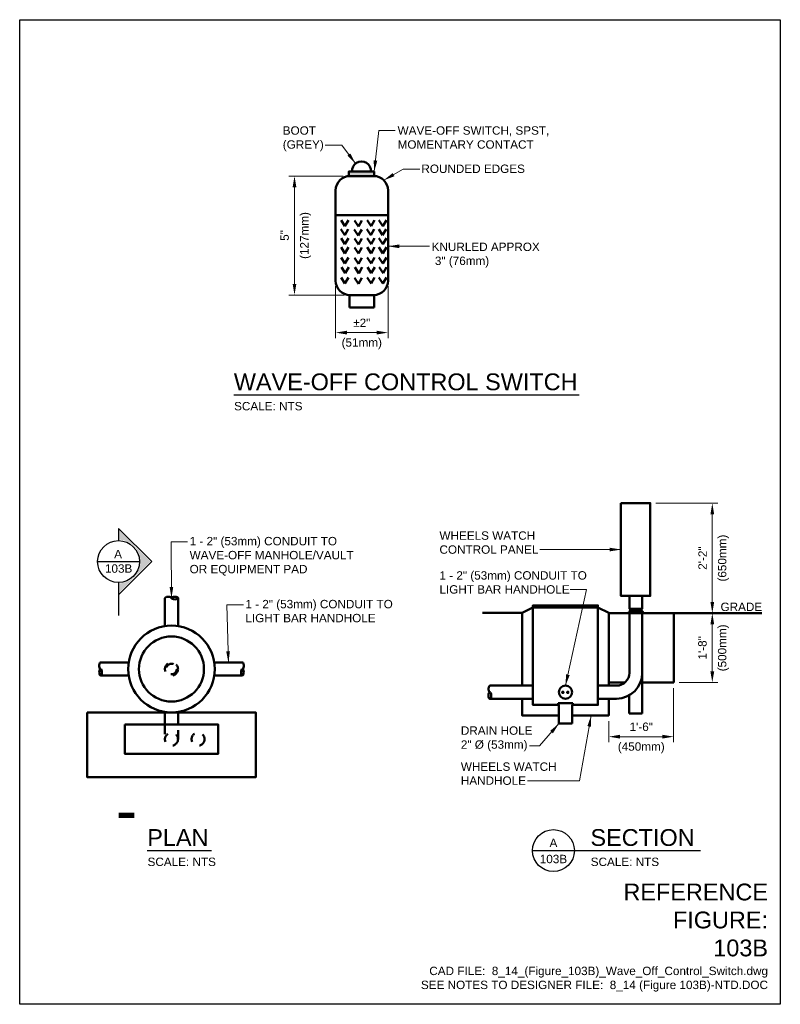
# Model space of a CAD drawing. Header units: inches. Extents: x 0 to 8.5, y 0 to 11.
import ezdxf
from ezdxf.enums import TextEntityAlignment as Align

# ---------------------------------------------------------------- set-up
doc = ezdxf.new("R2010")
doc.units = ezdxf.units.IN
doc.header["$LTSCALE"] = 0.5
doc.header["$MEASUREMENT"] = 0
doc.header["$PDSIZE"] = 2
doc.linetypes.add('HIDDEN2', pattern=[0.1875, 0.125, -0.0625])
doc.layers.get('0').update_dxf_attribs({"linetype": 'CONTINUOUS', "lineweight": 35})
doc.layers.get('DEFPOINTS').update_dxf_attribs({"linetype": 'CONTINUOUS', "lineweight": 35})
for name, color, linetype, lineweight in [('C-GRAD-FNSH', 4, 'CONTINUOUS', 50), ('E-AFLD-DEVC', 23, 'CONTINUOUS', 50), ('E-AFLD-JBOX', 23, 'CONTINUOUS', 50), ('E-AFLD-LITE-OBST', 203, 'CONTINUOUS', 50), ('E-ANNO-PATT', 252, 'CONTINUOUS', 18), ('E-POWR-CNDT', 83, 'CONTINUOUS', 50), ('G-ANNO-RDME', 5, 'CONTINUOUS', 18), ('P-STRM-PIPE', 163, 'STRAF', 50)]:
    doc.layers.add(name, color=color, linetype=linetype, lineweight=lineweight)
for name, color, linetype in [('G-ANNO-DIMS', 7, 'CONTINUOUS'), ('G-ANNO-SYMB', 6, 'CONTINUOUS'), ('G-ANNO-SYMB @ 1', 6, 'CONTINUOUS'), ('G-ANNO-TEXT', 7, 'CONTINUOUS'), ('G-ANNO-TTLB', 7, 'CONTINUOUS')]:
    doc.layers.add(name, color=color, linetype=linetype)
doc.styles.add('00-E-TITLE-1_1', font='arial.ttf', dxfattribs={"height": 0.1875})
doc.styles.add('01-E-BLDG-1_1', font='arial.ttf', dxfattribs={"height": 0.09375})
doc.styles.add('ARIAL', font='arial.ttf')
doc.linetypes.add('STRAF', pattern='A,1.25,-0.25,["SD",ARIAL,S=0.125,R=0,X=-0.1,Y=-0.06],-0.25', length=1.75)
doc.dimstyles.new('01-E-BLDG-1_1', dxfattribs={"dimtxt": 0.09375, "dimasz": 0.125, "dimexe": 0.0625, "dimexo": 0.0625, "dimgap": 0.0625, "dimtad": 1, "dimdec": 4, "dimzin": 3, "dimdsep": 46, "dimlunit": 4, "dimtxsty": '01-E-BLDG-1_1', "dimcen": 0.0625, "dimclrd": 1, "dimclre": 1, "dimclrt": 256, "dimazin": 0, "dimtfac": 1, "dimtdec": 4, "dimtmove": 1, "dimatfit": 3, "dimfxl": 1, "dimfrac": 2, "dimtolj": 1, "dimtzin": 3, "dimlwd": 0, "dimlwe": 0, "dimarcsym": 0})

# ---------------------------------------------------------------- blocks, each defined once
blk = doc.blocks.new('*D6')
at = {"layer": 'DEFPOINTS', "color": 0, "transparency": 16777216}
for p in [(3.678, 9.253), (3.071, 7.924), (3.691, 7.924)]:
    blk.add_point(p, dxfattribs=at)
at = {"layer": 'G-ANNO-DIMS', "color": 1, "lineweight": 0, "transparency": 16777216}
for p, q in [((3.615, 9.253), (3.008, 9.253)), ((3.071, 9.128), (3.071, 8.049)), ((3.628, 7.924), (3.008, 7.924))]:
    blk.add_line(p, q, dxfattribs=at)
at = {"layer": 'G-ANNO-DIMS', "color": 1, "transparency": 16777216}
for points in [[(3.05, 9.128), (3.092, 9.128), (3.071, 9.253)], [(3.05, 8.049), (3.092, 8.049), (3.071, 7.924)]]:
    blk.add_solid(points, dxfattribs=at)
at = {"layer": 'G-ANNO-DIMS', "transparency": 16777216, "attachment_point": 5, "rotation": 90, "style": '01-E-BLDG-1_1'}
for s, insert, char_height in [('\\A1;(127mm)', (3.195, 8.589), 0.09375), ('\\A1;5"', (2.961, 8.589), 0.0938)]:
    blk.add_mtext(s, dxfattribs=dict(at, insert=insert, char_height=char_height))
blk = doc.blocks.new('*D7')
at = {"layer": 'DEFPOINTS', "color": 0, "transparency": 16777216}
for p in [(3.531, 8.084), (4.116, 8.084), (4.116, 7.504)]:
    blk.add_point(p, dxfattribs=at)
at = {"layer": 'G-ANNO-DIMS', "color": 1, "lineweight": 0, "transparency": 16777216}
for p, q in [((3.531, 8.022), (3.531, 7.441)), ((4.116, 8.022), (4.116, 7.441)), ((3.656, 7.504), (3.991, 7.504))]:
    blk.add_line(p, q, dxfattribs=at)
at = {"layer": 'G-ANNO-DIMS', "color": 1, "transparency": 16777216}
for points in [[(3.656, 7.525), (3.656, 7.483), (3.531, 7.504)], [(3.991, 7.525), (3.991, 7.483), (4.116, 7.504)]]:
    blk.add_solid(points, dxfattribs=at)
at = {"layer": 'G-ANNO-DIMS', "transparency": 16777216, "char_height": 0.0938, "attachment_point": 5, "style": '01-E-BLDG-1_1'}
for s, insert in [('\\A1;%%P2"', (3.823, 7.613)), ('\\A1;(51mm)', (3.823, 7.38))]:
    blk.add_mtext(s, dxfattribs=dict(at, insert=insert))
blk = doc.blocks.new('*U5')
blk.add_lwpolyline([(0, -4.5, 1.5, 1.5, 0), (0, 0, 0, 0, 0), (7.19, 0, 0, 0, 0)], format="xyseb")
blk = doc.blocks.new('*U4')
at = {"linetype": 'Continuous'}
blk.add_hatch(color=0, dxfattribs=at).paths.add_polyline_path([(0.356, 0), (0.011, 0.345), (0.011, 0.245, -0.956069), (0.011, -0.245), (0.011, -0.345)])
at = {"color": 0, "linetype": 'Continuous'}
for p, q in [((0.371, 0), (0, 0.371)), ((0, 0.371), (0, 0.234)), ((0, -0.371), (0.371, 0)), ((0, -0.234), (0, -0.371))]:
    blk.add_line(p, q, dxfattribs=at)
blk.add_line((-0.234, 0), (0.234, 0))
blk.add_circle((0, 0), 0.234, dxfattribs=at)
at = {"color": 7, "linetype": 'Continuous', "lineweight": 0, "style": 'ARIAL'}
for tag, p in [('SEC_NUM', (-0.005, 0.084)), ('DWG_NUM', (0.001, -0.078))]:
    blk.add_attdef(tag, text='', height=0.0938, dxfattribs=at).set_placement(p, align=Align.MIDDLE_CENTER)
blk = doc.blocks.new('*D8')
at = {"layer": 'DEFPOINTS', "color": 0, "transparency": 16777216}
for p in [(7.047, 5.599), (7.74, 5.599), (7.606, 4.37)]:
    blk.add_point(p, dxfattribs=at)
at = {"layer": 'G-ANNO-DIMS', "color": 1, "lineweight": 0, "transparency": 16777216}
for p, q in [((7.109, 5.599), (7.803, 5.599)), ((7.74, 4.495), (7.74, 5.474))]:
    blk.add_line(p, q, dxfattribs=at)
at = {"layer": 'G-ANNO-DIMS', "color": 1, "transparency": 16777216}
for points in [[(7.719, 5.474), (7.761, 5.474), (7.74, 5.599)], [(7.719, 4.495), (7.761, 4.495), (7.74, 4.37)]]:
    blk.add_solid(points, dxfattribs=at)
at = {"layer": 'G-ANNO-DIMS', "transparency": 16777216, "attachment_point": 5, "rotation": 90, "style": '01-E-BLDG-1_1'}
for s, insert, char_height in [('\\A1;(650mm)', (7.864, 4.985), 0.09375), ('\\A1;2\'-2"', (7.631, 4.985), 0.0938)]:
    blk.add_mtext(s, dxfattribs=dict(at, insert=insert, char_height=char_height))
blk = doc.blocks.new('*D9')
at = {"layer": 'DEFPOINTS', "color": 0, "transparency": 16777216}
for p in [(7.308, 4.37), (7.74, 4.37), (7.308, 3.594)]:
    blk.add_point(p, dxfattribs=at)
at = {"layer": 'G-ANNO-DIMS', "color": 1, "lineweight": 0, "transparency": 16777216}
for p, q in [((7.74, 3.719), (7.74, 4.245)), ((7.371, 3.594), (7.803, 3.594))]:
    blk.add_line(p, q, dxfattribs=at)
at = {"layer": 'G-ANNO-DIMS', "color": 1, "transparency": 16777216}
for points in [[(7.719, 4.245), (7.761, 4.245), (7.74, 4.37)], [(7.719, 3.719), (7.761, 3.719), (7.74, 3.594)]]:
    blk.add_solid(points, dxfattribs=at)
at = {"layer": 'G-ANNO-DIMS', "transparency": 16777216, "attachment_point": 5, "rotation": 90, "style": '01-E-BLDG-1_1'}
for s, insert, char_height in [('\\A1;(500mm)', (7.864, 3.982), 0.09375), ('\\A1;1\'-8"', (7.63, 3.982), 0.0938)]:
    blk.add_mtext(s, dxfattribs=dict(at, insert=insert, char_height=char_height))
blk = doc.blocks.new('*D10')
at = {"layer": 'DEFPOINTS', "color": 0, "transparency": 16777216}
for p in [(7.308, 3.594), (6.584, 3.228), (7.308, 2.99)]:
    blk.add_point(p, dxfattribs=at)
at = {"layer": 'G-ANNO-DIMS', "color": 1, "lineweight": 0, "transparency": 16777216}
for p, q in [((7.308, 3.531), (7.308, 2.927)), ((6.584, 3.165), (6.584, 2.927)), ((6.709, 2.99), (7.183, 2.99))]:
    blk.add_line(p, q, dxfattribs=at)
at = {"layer": 'G-ANNO-DIMS', "color": 1, "transparency": 16777216}
for points in [[(6.709, 3.011), (6.709, 2.969), (6.584, 2.99)], [(7.183, 3.011), (7.183, 2.969), (7.308, 2.99)]]:
    blk.add_solid(points, dxfattribs=at)
at = {"layer": 'G-ANNO-DIMS', "transparency": 16777216, "attachment_point": 5, "style": '01-E-BLDG-1_1'}
for s, insert, char_height in [('\\A1;1\'-6"', (6.946, 3.1), 0.0938), ('\\A1;(450mm)', (6.946, 2.866), 0.09375)]:
    blk.add_mtext(s, dxfattribs=dict(at, insert=insert, char_height=char_height))
blk = doc.blocks.new('DTLIND-flat-1')
at = {"color": 6, "linetype": 'Continuous'}
blk.add_line((-0.234, 0), (0.234, 0), dxfattribs=at)
blk.add_circle((0, 0), 0.234, dxfattribs=at)
at = {"layer": 'G-ANNO-SYMB', "style": 'ARIAL'}
for tag, p in [('DET_NUM', (0, 0.086)), ('DWG_NUM', (0, -0.094))]:
    blk.add_attdef(tag, text='', height=0.0938, dxfattribs=at).set_placement(p, align=Align.MIDDLE_CENTER)
blk = doc.blocks.new('G-DBRK')
at = {"color": 0, "linetype": 'ByBlock', "lineweight": -2}
blk.add_ellipse((0, -0.25), major_axis=(0, -0.25), ratio=0.4, dxfattribs=at)
blk.add_ellipse((0, -0.75), major_axis=(0, -0.25), ratio=0.4, start_param=0, end_param=3.141593, dxfattribs=at)

msp = doc.modelspace()

# ---------------------------------------------------------------- hatches: boundary and pattern name
at = {"layer": 'E-ANNO-PATT'}
msp.add_hatch(color=256, dxfattribs=at).paths.add_polyline_path([(3.9597, 9.25346), (3.9597, 9.30247), (3.67783, 9.30247), (3.67783, 9.25346)])

# ---------------------------------------------------------------- linework, layer by layer
at = {"layer": 'C-GRAD-FNSH'}
for p, q in [((5.17255, 4.37308), (5.61466, 4.3723)), ((7.30836, 4.37007), (8.29502, 4.36968))]:
    msp.add_line(p, q, dxfattribs=at)
at = {"layer": 'E-AFLD-DEVC'}
for p, q in [((3.69077, 9.25346), (3.95596, 9.25346)), ((3.53077, 8.08427), (3.53077, 9.09346)), ((4.11596, 9.09346), (4.11596, 8.08427)), ((3.53077, 8.8155), (4.11596, 8.8155)), ((3.59205, 8.76037), (3.63494, 8.693)), ((3.63494, 8.693), (3.67477, 8.76037)), ((3.74217, 8.75731), (3.78507, 8.68993)), ((3.78507, 8.68993), (3.8249, 8.75731)), ((3.88311, 8.76037), (3.926, 8.693)), ((3.926, 8.693), (3.96583, 8.76037)), ((4.01485, 8.76037), (4.05775, 8.693)), ((4.05775, 8.693), (4.09758, 8.76037)), ((3.58898, 8.65931), (3.63188, 8.59193)), ((3.63188, 8.59193), (3.67171, 8.65931)), ((3.73911, 8.65624), (3.782, 8.58887)), ((3.782, 8.58887), (3.82183, 8.65624)), ((3.88005, 8.65931), (3.92294, 8.59193)), ((3.92294, 8.59193), (3.96277, 8.65931)), ((4.01179, 8.65931), (4.05468, 8.59193)), ((4.05468, 8.59193), (4.09451, 8.65931)), ((3.59205, 8.55824), (3.63494, 8.49086)), ((3.63494, 8.49086), (3.67477, 8.55824)), ((3.74217, 8.55518), (3.78507, 8.4878)), ((3.78507, 8.4878), (3.8249, 8.55518)), ((3.88311, 8.55824), (3.926, 8.49086)), ((3.926, 8.49086), (3.96583, 8.55824)), ((4.01485, 8.55824), (4.05775, 8.49086)), ((4.05775, 8.49086), (4.09758, 8.55824)), ((3.59205, 8.45717), (3.63494, 8.38979)), ((3.63494, 8.38979), (3.67477, 8.45717)), ((3.74217, 8.45411), (3.78507, 8.38673)), ((3.78507, 8.38673), (3.8249, 8.45411)), ((3.88311, 8.45717), (3.926, 8.38979)), ((3.926, 8.38979), (3.96583, 8.45717)), ((4.01485, 8.45717), (4.05775, 8.38979)), ((4.05775, 8.38979), (4.09758, 8.45717)), ((3.59205, 8.34385), (3.63494, 8.27647)), ((3.63494, 8.27647), (3.67477, 8.34385)), ((3.74217, 8.34079), (3.78507, 8.27341)), ((3.78507, 8.27341), (3.8249, 8.34079)), ((3.88311, 8.34385), (3.926, 8.27647)), ((3.926, 8.27647), (3.96583, 8.34385)), ((4.01485, 8.34385), (4.05775, 8.27647)), ((4.05775, 8.27647), (4.09758, 8.34385)), ((3.59511, 8.23666), (3.638, 8.16928)), ((3.638, 8.16928), (3.67783, 8.23666)), ((3.74524, 8.2336), (3.78813, 8.16622)), ((3.78813, 8.16622), (3.82796, 8.2336)), ((3.88617, 8.23666), (3.92907, 8.16928)), ((3.92907, 8.16928), (3.9689, 8.23666)), ((4.01792, 8.23666), (4.06081, 8.16928)), ((4.06081, 8.16928), (4.10064, 8.23666)), ((3.59205, 8.12028), (3.63494, 8.0529)), ((3.63494, 8.0529), (3.67477, 8.12028)), ((3.74217, 8.11721), (3.78507, 8.04983)), ((3.78507, 8.04983), (3.8249, 8.11721)), ((3.88311, 8.12028), (3.926, 8.0529)), ((3.926, 8.0529), (3.96583, 8.12028)), ((4.01485, 8.12028), (4.05775, 8.0529)), ((4.05775, 8.0529), (4.09758, 8.12028)), ((3.68703, 7.92427), (3.68703, 7.78338)), ((3.95596, 7.92427), (3.69077, 7.92427)), ((3.96277, 7.78338), (3.96277, 7.92427)), ((3.68703, 7.78338), (3.96277, 7.78338))]:
    msp.add_line(p, q, dxfattribs=at)
for points in [[(3.67783, 9.25346), (3.9597, 9.25346), (3.9597, 9.30247), (3.67783, 9.30247)], [(6.71878, 5.59934), (7.0468, 5.59934), (7.0468, 4.56165), (6.71878, 4.56165)], [(1.17531, 3.12622), (2.21737, 3.12622), (2.21737, 2.7982), (1.17531, 2.7982)]]:
    msp.add_lwpolyline(points, close=True, dxfattribs=at)
for centre, start, end in [((3.69077, 9.09346), 90, 180), ((3.95596, 9.09346), 0, 90), ((3.69077, 8.08427), 180, 270), ((3.95596, 8.08427), 270, 0)]:
    msp.add_arc(centre, 0.16, start, end, dxfattribs=at)
at = {"layer": 'E-AFLD-JBOX'}
for p, q in [((6.58355, 4.3708), (7.30836, 4.36968)), ((7.30836, 4.36968), (7.30836, 3.59366)), ((6.76282, 3.59366), (6.58355, 3.59366)), ((7.30836, 3.59366), (6.9565, 3.59366))]:
    msp.add_line(p, q, dxfattribs=at)
for points in [[(5.61466, 3.5603), (5.61466, 4.37329), (5.73577, 4.43384), (5.73577, 3.5603)], [(5.73577, 4.43182), (6.46244, 4.43182), (6.46244, 4.45604), (5.73577, 4.45604)], [(6.46244, 3.5603), (6.46244, 4.43384), (6.58355, 4.37329), (6.58355, 3.5603)], [(5.61466, 3.41361), (5.61466, 3.22779), (6.02576, 3.22779), (6.02576, 3.34384), (5.73577, 3.34384), (5.73577, 3.41361), (5.61466, 3.41361)], [(6.17245, 3.34384), (6.46244, 3.34384), (6.46244, 3.41361), (6.58355, 3.41361), (6.58355, 3.22779), (6.17245, 3.22779), (6.17245, 3.34384)]]:
    msp.add_lwpolyline(points, close=True, dxfattribs=at)
msp.add_lwpolyline([(0.75493, 3.26145), (2.63775, 3.26145), (2.63775, 2.53664), (0.75444, 2.53664), (0.75493, 3.26145)], dxfattribs=at)
for radius in [0.48445, 0.36333]:
    msp.add_circle((1.69634, 3.74589), radius, dxfattribs=at)
at = {"layer": 'E-AFLD-LITE-OBST'}
msp.add_arc((3.81989, 9.31049), 0.10623, 355.668444, 184.331556, dxfattribs=at)
at = {"layer": 'E-POWR-CNDT'}
for p, q in [((1.62349, 4.22483), (1.62349, 4.53863)), ((1.76919, 4.53863), (1.76919, 4.22483)), ((6.81426, 4.56218), (6.81426, 4.417)), ((6.95669, 4.56218), (6.95669, 4.417)), ((6.81417, 4.41674), (6.82676, 4.40189)), ((6.81417, 4.41674), (6.95655, 4.41674)), ((6.81428, 4.38644), (6.82676, 4.40189)), ((6.82676, 4.40189), (6.94384, 4.40189)), ((6.82676, 4.40189), (6.94384, 4.40189)), ((6.94384, 4.40189), (6.95655, 4.41674)), ((6.94384, 4.40189), (6.95632, 4.38644)), ((6.81306, 4.36968), (6.81306, 3.70274)), ((6.85766, 4.38644), (6.85766, 4.36981)), ((6.92066, 4.38644), (6.92066, 4.36981)), ((6.9565, 3.70274), (6.9565, 4.36968)), ((1.2174, 3.81874), (0.9036, 3.81874)), ((2.17528, 3.81874), (2.48908, 3.81874)), ((0.9036, 3.67304), (1.2174, 3.67304)), ((2.48908, 3.67304), (2.17528, 3.67304)), ((6.9565, 3.70102), (6.9565, 3.24759)), ((5.73577, 3.5603), (5.25383, 3.5603)), ((5.73577, 3.41361), (5.73577, 3.5603)), ((6.67117, 3.5603), (6.46244, 3.5603)), ((6.46244, 3.5603), (6.46244, 3.41361)), ((5.25383, 3.41361), (5.73577, 3.41361)), ((6.46244, 3.41361), (6.67117, 3.41361)), ((6.81168, 3.24759), (6.81168, 3.45184)), ((1.62349, 3.26696), (1.62349, 3.11759)), ((1.76919, 3.11759), (1.76919, 3.26696)), ((6.9565, 3.24759), (6.81168, 3.24759))]:
    msp.add_line(p, q, dxfattribs=at)
at = {"layer": 'E-POWR-CNDT', "linetype": 'HIDDEN2'}
for p, q in [((1.62349, 3.11759), (1.62349, 2.96221)), ((1.76919, 2.96221), (1.76919, 3.11759))]:
    msp.add_line(p, q, dxfattribs=at)
at = {"layer": 'E-POWR-CNDT'}
msp.add_lwpolyline([(6.80536, 4.38644), (6.96464, 4.38644), (6.96464, 4.36981), (6.80536, 4.36981)], close=True, dxfattribs=at)
at = {"layer": 'E-POWR-CNDT', "const_width": 0.01905}
for points in [[(6.06022, 3.48476, 1), (6.07928, 3.48476, 1)], [(6.11562, 3.48476, 1), (6.13467, 3.48476, 1)]]:
    msp.add_lwpolyline(points, format="xyb", close=True, dxfattribs=at)
at = {"layer": 'E-POWR-CNDT'}
msp.add_circle((6.0991, 3.48695), 0.07334, dxfattribs=at)
at = {"layer": 'E-POWR-CNDT', "linetype": 'HIDDEN2'}
for centre in [(1.69634, 2.96221), (1.99328, 2.96221)]:
    msp.add_circle(centre, 0.07285, dxfattribs=at)
at = {"layer": 'E-POWR-CNDT'}
for centre, radius, start, end in [((6.66823, 3.70188), 0.28827, 270.58447, 0.170945), ((6.67156, 3.7018), 0.1415, 269.841515, 0.38262)]:
    msp.add_arc(centre, radius, start, end, dxfattribs=at)
at = {"layer": 'G-ANNO-SYMB'}
msp.add_line((1.10446, 4.57538), (1.10446, 4.34306), dxfattribs=at)
at = {"layer": 'G-ANNO-TEXT', "linetype": 'Continuous', "lineweight": 30}
for p, q in [((2.39306, 6.80834), (6.25062, 6.80834)), ((1.42555, 1.71771), (2.14464, 1.71771)), ((6.19917, 1.71771), (7.60733, 1.71771))]:
    msp.add_line(p, q, dxfattribs=at)
at = {"layer": 'G-ANNO-TTLB'}
msp.add_lwpolyline([(8.5, 0), (0, 0), (0, 11), (8.5, 11)], close=True, dxfattribs=at)
at = {"layer": 'P-STRM-PIPE'}
for p, q in [((6.18254, 3.36402), (6.01567, 3.36402)), ((6.01567, 3.34384), (6.01567, 3.36402)), ((6.02576, 3.34384), (6.01567, 3.34384)), ((6.02576, 3.34384), (6.02576, 3.13541)), ((6.17245, 3.13541), (6.17245, 3.34384)), ((6.17245, 3.34384), (6.18254, 3.34384)), ((6.18254, 3.34384), (6.18254, 3.36402)), ((6.02576, 3.13541), (6.17245, 3.13541))]:
    msp.add_line(p, q, dxfattribs=at)
at = {"layer": 'P-STRM-PIPE', "linetype": 'HIDDEN2'}
for radius in [0.07285, 0.05873]:
    msp.add_circle((1.69634, 3.74589), radius, dxfattribs=at)

# ---------------------------------------------------------------- block references
at = {"layer": 'E-POWR-CNDT'}
for p, xscale, yscale, zscale, rotation in [((1.76919, 4.53863), -0.1457018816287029, 0.1457018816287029, 0.1457018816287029, 270), ((0.9036, 3.67304), 0.1457018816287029, 0.1457018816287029, 0.1457018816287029, 180), ((2.48908, 3.67304), -0.1457018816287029, 0.1457018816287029, 0.1457018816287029, 180), ((5.25383, 3.41361), 0.1457022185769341, 0.1457022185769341, 0.1457022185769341, 180)]:
    msp.add_blockref('G-DBRK', p, dxfattribs=dict(at, xscale=xscale, yscale=yscale, zscale=zscale, rotation=rotation))
at = {"layer": 'G-ANNO-SYMB', "xscale": 0.03937007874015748, "yscale": 0.03937007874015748, "zscale": 0.03937007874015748, "rotation": 90}
msp.add_blockref('*U5', (1.10446, 2.11057), dxfattribs=at)
at = {"layer": 'G-ANNO-SYMB'}
ref = msp.add_blockref('DTLIND-flat-1', (5.96476, 1.71771), dxfattribs=at)
ref.add_attrib('DET_NUM', 'A', dxfattribs={"height": 0.09375, "style": '01-E-BLDG-1_1'}).set_placement((5.96476, 1.80349), align=Align.MIDDLE_CENTER)
ref.add_attrib('DWG_NUM', '103B', dxfattribs={"height": 0.09375, "style": '01-E-BLDG-1_1'}).set_placement((5.96476, 1.6233), align=Align.MIDDLE_CENTER)
at = {"layer": 'G-ANNO-SYMB @ 1'}
ref = msp.add_blockref('*U4', (1.10446, 4.94644), dxfattribs=at)
ref.add_attrib('SEC_NUM', 'A', dxfattribs={"layer": '0', "color": 7, "linetype": 'Continuous', "lineweight": 0, "height": 0.09375, "style": '01-E-BLDG-1_1'}).set_placement((1.09931, 5.03016), align=Align.MIDDLE_CENTER)
ref.add_attrib('DWG_NUM', '103B', dxfattribs={"layer": '0', "color": 7, "linetype": 'Continuous', "lineweight": 0, "height": 0.09375, "style": '01-E-BLDG-1_1'}).set_placement((1.10568, 4.86825), align=Align.MIDDLE_CENTER)

# ---------------------------------------------------------------- texts
at = {"layer": 'G-ANNO-RDME', "attachment_point": 9, "rotation": 0}
for s, insert, char_height, width, style in [('REFERENCE FIGURE: 103B', (8.36242, 0.53322), 0.1875, 1.7203898, '00-E-TITLE-1_1'), ('CAD FILE:  8_14_(Figure_103B)_Wave_Off_Control_Switch.dwg\\PSEE NOTES TO DESIGNER FILE:  8_14 (Figure 103B)-NTD.DOC', (8.36242, 0.14189), 0.09375, 4.6000344, '01-E-BLDG-1_1')]:
    msp.add_mtext(s, dxfattribs=dict(at, insert=insert, char_height=char_height, width=width, style=style))
at = {"layer": 'G-ANNO-TEXT', "style": '00-E-TITLE-1_1'}
for s, p in [('WAVE-OFF CONTROL SWITCH', (2.39306, 6.80401)), ('PLAN', (1.42555, 1.71338))]:
    msp.add_text(s, height=0.1875, dxfattribs=at).set_placement(p, align=Align.BOTTOM_LEFT)
at = {"layer": 'G-ANNO-TEXT', "style": '01-E-BLDG-1_1'}
for p in [(2.39633, 6.72936), (1.42883, 1.63873)]:
    msp.add_text('SCALE: NTS', height=0.09375, dxfattribs=at).set_placement(p, align=Align.TOP_LEFT)
at = {"layer": 'G-ANNO-TEXT', "lineweight": -3, "style": '00-E-TITLE-1_1'}
msp.add_text('SECTION', height=0.1875, dxfattribs=at).set_placement((6.37815, 1.71338), align=Align.BOTTOM_LEFT)
at = {"layer": 'G-ANNO-TEXT', "lineweight": -3, "style": '01-E-BLDG-1_1'}
msp.add_text('SCALE: NTS', height=0.09375, dxfattribs=at).set_placement((6.38142, 1.63873), align=Align.TOP_LEFT)
at = {"layer": 'G-ANNO-TEXT', "char_height": 0.09375, "attachment_point": 1, "style": '01-E-BLDG-1_1'}
for s, insert, width, rotation in [('BOOT (GREY)', (2.93961, 9.80879), 0.4566264, 359.999963), ('WAVE-OFF SWITCH, SPST, MOMENTARY CONTACT', (4.22332, 9.80879), 1.7138912, 359.999963), ('ROUNDED EDGES', (4.48894, 9.3815), 1.4789409, 359.999963), ('KNURLED APPROX  3" (76mm)', (4.60362, 8.50946), 1.2074522, 359.999963), ('WHEELS WATCH CONTROL PANEL', (4.6909, 5.28359), 1.5532622, 359.999963), ('1 - 2" (53mm) CONDUIT TO WAVE-OFF MANHOLE/VAULT OR EQUIPMENT PAD', (1.89913, 5.22145), 1.8396029, 359.999963), ('1 - 2" (53mm) CONDUIT TO LIGHT BAR HANDHOLE', (4.6909, 4.83831), 1.8396029, 359.999963), ('1 - 2" (53mm) CONDUIT TO LIGHT BAR HANDHOLE', (2.52242, 4.51806), 1.8396029, 359.999963), ('GRADE', (7.83197, 4.4872), 0.4640987, 359.999963), ('\\A1;DRAIN HOLE 2" %%C (53mm)', (4.93007, 3.1051), 0.8183048, 360), ('WHEELS WATCH HANDHOLE', (4.93007, 2.70205), 1.071427, 359.999963)]:
    msp.add_mtext(s, dxfattribs=dict(at, insert=insert, width=width, rotation=rotation))

# ---------------------------------------------------------------- dimensions: what is measured, and where the dimension line sits
at = {"layer": 'G-ANNO-DIMS'}
dim = msp.add_linear_dim(base=(3.0708, 7.92427), p1=(3.67783, 9.25346), p2=(3.69077, 7.92427), angle=90, text='5"\\X(127mm)', dimstyle='01-E-BLDG-1_1', dxfattribs=at)
dim.commit()
dim.dimension.update_dxf_attribs({"geometry": '*D6', "text_midpoint": (3.0708, 8.58887)})
for base, p1, p2, text, picture, middle in [((4.11596, 7.50387), (3.53077, 8.08427), (4.11596, 8.08427), '%%P2"\\X(51mm)', '*D7', (3.82336, 7.50387)), ((7.30836, 2.98975), (6.58355, 3.22779), (7.30836, 3.59366), '1\'-6"\\X(450mm)', '*D10', (6.94595, 2.98975))]:
    dim = msp.add_linear_dim(base=base, p1=p1, p2=p2, text=text, dimstyle='01-E-BLDG-1_1', dxfattribs=at)
    dim.commit()
    dim.dimension.update_dxf_attribs({"geometry": picture, "text_midpoint": middle})
for base, p1, p2, text, override, picture, middle in [((7.74022, 5.59934), (7.60589, 4.36968), (7.0468, 5.59934), '2\'-2"\\X(650mm)', {"dimse1": 1}, '*D8', (7.74022, 4.98451)), ((7.74022, 4.36968), (7.30836, 3.59366), (7.30836, 4.36968), '1\'-8"\\X(500mm)', {"dimse2": 1}, '*D9', (7.74022, 3.98167))]:
    dim = msp.add_linear_dim(base=base, p1=p1, p2=p2, angle=90, text=text, dimstyle='01-E-BLDG-1_1', override=override, dxfattribs=at)
    dim.commit()
    dim.dimension.update_dxf_attribs({"geometry": picture, "text_midpoint": middle})

# ---------------------------------------------------------------- leaders
at = {"layer": 'G-ANNO-TEXT'}
for points in [[(3.96194, 9.30247), (4.01333, 9.7636), (4.197, 9.7636)], [(3.75283, 9.39288), (3.59914, 9.59922), (3.41548, 9.59922)], [(4.0691, 9.2066), (4.28626, 9.33057), (4.46993, 9.33057)], [(4.11596, 8.4682), (4.39456, 8.46858), (4.57823, 8.46858)], [(1.69634, 4.53863), (1.69278, 5.16516), (1.87645, 5.16516)], [(6.71878, 5.08047), (5.99756, 5.08016), (5.8139, 5.08016)], [(6.0991, 3.5603), (6.33539, 4.63311), (6.15172, 4.63311)], [(2.33218, 3.81874), (2.31607, 4.46176), (2.49974, 4.46176)], [(6.38621, 3.22779), (6.2574, 2.49667), (5.67419, 2.49667)], [(6.02576, 3.13541), (5.80876, 2.88803), (5.69816, 2.88803)]]:
    msp.add_leader(points, dimstyle='01-E-BLDG-1_1', dxfattribs=at)

doc.saveas('drawing.dxf')
